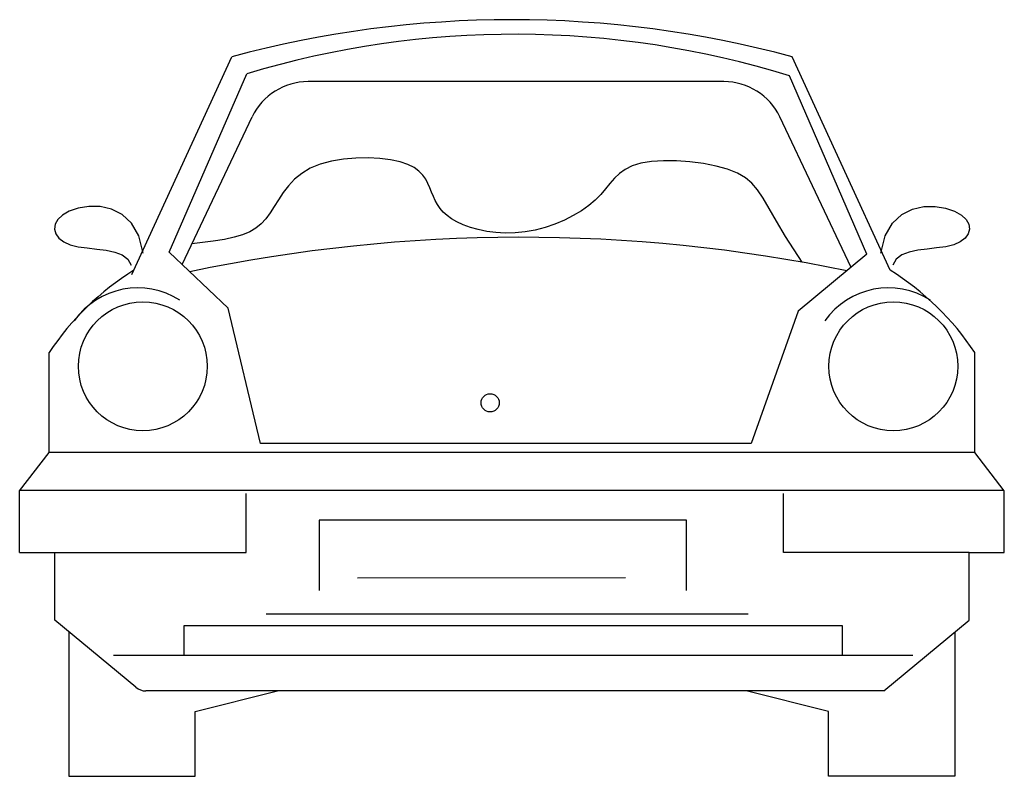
# Model space of a CAD drawing. Extents: x 21.33 to 22.76, y 35.05 to 36.15.
import ezdxf

# ---------------------------------------------------------------- set-up
doc = ezdxf.new("R2010")
doc.units = 0
doc.header["$MEASUREMENT"] = 0
doc.layers.add('CARRO', color=251, linetype='CONTINUOUS')

msp = doc.modelspace()

# ---------------------------------------------------------------- linework, layer by layer
at = {"layer": 'CARRO'}
for p, q in [((21.496, 35.7791), (21.6411, 36.0951)), ((22.5967, 35.7855), (22.4546, 36.0951)), ((21.5503, 35.8114), (21.6628, 36.0705)), ((22.5631, 35.8084), (22.4506, 36.0675)), ((22.3555, 36.059), (21.7518, 36.059)), ((21.569, 35.7936), (21.6708, 36.0078)), ((22.5402, 35.7895), (22.4365, 36.0078)), ((21.7694, 35.9391), (21.7548, 35.9333)), ((21.7857, 35.9434), (21.7694, 35.9391)), ((21.8031, 35.9463), (21.7857, 35.9434)), ((21.8211, 35.9478), (21.8031, 35.9463)), ((21.8388, 35.9482), (21.8211, 35.9478)), ((21.8559, 35.9473), (21.8388, 35.9482)), ((21.8716, 35.9454), (21.8559, 35.9473)), ((21.8853, 35.9425), (21.8716, 35.9454)), ((21.8966, 35.9387), (21.8853, 35.9425)), ((21.9056, 35.9342), (21.8966, 35.9387)), ((22.2223, 35.9367), (22.2121, 35.9317)), ((22.2349, 35.9405), (22.2223, 35.9367)), ((22.2502, 35.943), (22.2349, 35.9405)), ((22.2677, 35.9441), (22.2502, 35.943)), ((22.2866, 35.9439), (22.2677, 35.9441)), ((22.3061, 35.9425), (22.2866, 35.9439)), ((22.3256, 35.94), (22.3061, 35.9425)), ((22.3441, 35.9364), (22.3256, 35.94)), ((22.3609, 35.9318), (22.3441, 35.9364)), ((21.7425, 35.9259), (21.732, 35.9173)), ((21.7548, 35.9333), (21.7425, 35.9259)), ((21.9127, 35.929), (21.9056, 35.9342)), ((21.9182, 35.9234), (21.9127, 35.929)), ((21.9225, 35.9174), (21.9182, 35.9234)), ((22.2037, 35.9256), (22.1965, 35.9188)), ((22.2121, 35.9317), (22.2037, 35.9256)), ((22.3754, 35.9262), (22.3609, 35.9318)), ((22.3869, 35.9196), (22.3754, 35.9262)), ((21.7233, 35.9079), (21.7157, 35.8979)), ((21.732, 35.9173), (21.7233, 35.9079)), ((21.9258, 35.9111), (21.9225, 35.9174)), ((21.9286, 35.9048), (21.9258, 35.9111)), ((22.19, 35.9113), (22.1836, 35.9034)), ((22.1965, 35.9188), (22.19, 35.9113)), ((22.3962, 35.9117), (22.3869, 35.9196)), ((22.4044, 35.9019), (22.3962, 35.9117)), ((21.7157, 35.8979), (21.709, 35.8877)), ((21.9311, 35.8985), (21.9286, 35.9048)), ((21.9337, 35.8923), (21.9311, 35.8985)), ((21.9365, 35.8864), (21.9337, 35.8923)), ((22.1768, 35.8953), (22.1688, 35.8872)), ((22.1836, 35.9034), (22.1768, 35.8953)), ((22.4123, 35.8897), (22.4044, 35.9019)), ((21.4334, 35.8778), (21.4182, 35.8753)), ((21.4498, 35.8776), (21.4334, 35.8778)), ((21.4663, 35.874), (21.4498, 35.8776)), ((21.7028, 35.8778), (21.6968, 35.8684)), ((21.709, 35.8877), (21.7028, 35.8778)), ((21.9397, 35.8806), (21.9365, 35.8864)), ((21.9435, 35.8751), (21.9397, 35.8806)), ((22.1594, 35.8793), (22.1487, 35.8717)), ((22.1688, 35.8872), (22.1594, 35.8793)), ((22.4211, 35.8747), (22.4123, 35.8897)), ((22.6292, 35.874), (22.6457, 35.8776)), ((22.6457, 35.8776), (22.6621, 35.8778)), ((22.6621, 35.8778), (22.6773, 35.8753)), ((21.3952, 35.8653), (21.3884, 35.8589)), ((21.4052, 35.8709), (21.3952, 35.8653)), ((21.4182, 35.8753), (21.4052, 35.8709)), ((21.4818, 35.8662), (21.4663, 35.874)), ((21.4954, 35.8535), (21.4818, 35.8662)), ((21.6968, 35.8684), (21.6905, 35.8599)), ((21.9481, 35.8698), (21.9435, 35.8751)), ((21.9535, 35.8647), (21.9481, 35.8698)), ((21.9601, 35.8599), (21.9535, 35.8647)), ((22.1367, 35.8646), (22.1238, 35.8581)), ((22.1487, 35.8717), (22.1367, 35.8646)), ((22.4317, 35.8563), (22.4211, 35.8747)), ((22.6001, 35.8535), (22.6137, 35.8662)), ((22.6137, 35.8662), (22.6292, 35.874)), ((22.6773, 35.8753), (22.6903, 35.8709)), ((22.6903, 35.8709), (22.7003, 35.8653)), ((22.7003, 35.8653), (22.7071, 35.8589)), ((21.3846, 35.8521), (21.3837, 35.8451)), ((21.3884, 35.8589), (21.3846, 35.8521)), ((21.5059, 35.835), (21.4954, 35.8535)), ((21.6836, 35.8526), (21.6759, 35.8464)), ((21.6905, 35.8599), (21.6836, 35.8526)), ((21.9678, 35.8554), (21.9601, 35.8599)), ((21.977, 35.8512), (21.9678, 35.8554)), ((21.9874, 35.8475), (21.977, 35.8512)), ((22.1101, 35.8523), (22.0959, 35.8474)), ((22.1238, 35.8581), (22.1101, 35.8523)), ((22.445, 35.8341), (22.4317, 35.8563)), ((22.5896, 35.835), (22.6001, 35.8535)), ((22.7071, 35.8589), (22.7109, 35.8521)), ((22.7109, 35.8521), (22.7118, 35.8451)), ((21.3837, 35.8451), (21.3855, 35.8382)), ((21.3855, 35.8382), (21.39, 35.832)), ((21.5123, 35.81), (21.5059, 35.835)), ((21.6566, 35.8369), (21.6445, 35.8332)), ((21.667, 35.8412), (21.6566, 35.8369)), ((21.6759, 35.8464), (21.667, 35.8412)), ((21.9988, 35.8442), (21.9874, 35.8475)), ((22.0112, 35.8417), (21.9988, 35.8442)), ((22.0244, 35.84), (22.0112, 35.8417)), ((22.0381, 35.8392), (22.0244, 35.84)), ((22.0523, 35.8394), (22.0381, 35.8392)), ((22.0668, 35.8409), (22.0523, 35.8394)), ((22.0814, 35.8436), (22.0668, 35.8409)), ((22.0959, 35.8474), (22.0814, 35.8436)), ((22.5832, 35.81), (22.5896, 35.835)), ((22.71, 35.8382), (22.7055, 35.832)), ((22.7118, 35.8451), (22.71, 35.8382)), ((21.39, 35.832), (21.3971, 35.8265)), ((21.3971, 35.8265), (21.4065, 35.8223)), ((21.4065, 35.8223), (21.4181, 35.8195)), ((21.614, 35.8274), (21.5832, 35.8234)), ((21.6304, 35.8301), (21.614, 35.8274)), ((21.6445, 35.8332), (21.6304, 35.8301)), ((22.4691, 35.7969), (22.445, 35.8341)), ((22.689, 35.8223), (22.6774, 35.8195)), ((22.6984, 35.8265), (22.689, 35.8223)), ((22.7055, 35.832), (22.6984, 35.8265)), ((21.4181, 35.8195), (21.4312, 35.8176)), ((21.4312, 35.8176), (21.4449, 35.816)), ((21.4449, 35.816), (21.4585, 35.8142)), ((21.4585, 35.8142), (21.4711, 35.8115)), ((21.4711, 35.8115), (21.4819, 35.8075)), ((21.4819, 35.8075), (21.4901, 35.8014)), ((21.6356, 35.7302), (21.5503, 35.8114)), ((22.5631, 35.8084), (22.4634, 35.726)), ((22.6136, 35.8075), (22.6054, 35.8014)), ((22.6245, 35.8115), (22.6136, 35.8075)), ((22.637, 35.8142), (22.6245, 35.8115)), ((22.6506, 35.816), (22.637, 35.8142)), ((22.6643, 35.8176), (22.6506, 35.816)), ((22.6774, 35.8195), (22.6643, 35.8176)), ((21.4901, 35.8014), (21.4949, 35.7927)), ((22.6054, 35.8014), (22.6006, 35.7927)), ((21.6826, 35.5338), (21.6356, 35.7302)), ((22.4634, 35.726), (22.3951, 35.5338)), ((21.3758, 35.5207), (21.3758, 35.6659)), ((22.7198, 35.5207), (22.7198, 35.6659)), ((21.3331, 35.4652), (21.3758, 35.5207)), ((22.7198, 35.5207), (21.3754, 35.5207)), ((22.3951, 35.5338), (21.6826, 35.5338)), ((22.7625, 35.4652), (22.7198, 35.5207)), ((21.3331, 35.3755), (21.3331, 35.4652)), ((22.762, 35.4655), (21.3334, 35.4655)), ((22.7625, 35.3755), (22.7625, 35.4652)), ((21.662, 35.3755), (21.662, 35.4613)), ((22.442, 35.3755), (22.442, 35.4613)), ((21.7679, 35.4228), (21.7679, 35.3204)), ((22.3012, 35.4228), (21.7679, 35.4228)), ((22.3012, 35.3204), (22.3012, 35.4228)), ((21.3331, 35.3755), (21.662, 35.3755)), ((21.3843, 35.2773), (21.3843, 35.3755)), ((22.7113, 35.3755), (22.442, 35.3755)), ((22.7113, 35.3755), (22.7625, 35.3755)), ((22.7113, 35.2773), (22.7113, 35.3755)), ((22.2128, 35.3388), (21.8236, 35.3387)), ((21.5016, 35.1801), (21.3843, 35.2773)), ((22.3908, 35.2862), (21.6911, 35.2862)), ((22.5876, 35.1748), (22.7113, 35.2773)), ((21.5716, 35.2691), (21.5716, 35.2264)), ((22.5274, 35.2691), (21.5716, 35.2691)), ((22.5274, 35.2264), (22.5274, 35.2691)), ((21.4045, 35.2606), (21.4045, 35.0509)), ((22.6909, 35.2606), (22.6909, 35.0509)), ((22.6298, 35.2264), (21.4692, 35.2264)), ((22.5876, 35.1748), (21.5165, 35.1748)), ((21.588, 35.1449), (21.7075, 35.1748)), ((22.5074, 35.1449), (22.388, 35.1748)), ((21.588, 35.0509), (21.588, 35.1449)), ((22.5074, 35.0509), (22.5074, 35.1449)), ((21.4045, 35.0509), (21.588, 35.0509)), ((22.6909, 35.0509), (22.5074, 35.0509))]:
    msp.add_line(p, q, dxfattribs=at)
for centre, radius in [((21.5119, 35.6459), 0.0935), ((22.6014, 35.6459), 0.0935), ((22.0161, 35.5929), 0.0132)]:
    msp.add_circle(centre, radius, dxfattribs=at)
for centre, radius, start, end in [((22.0478, 34.584), 1.5649, 74.9348, 105.0652), ((22.0518, 34.7758), 1.3519, 72.8436, 106.7213), ((21.7518, 35.9693), 0.0897, 90, 154.5885), ((22.3555, 35.9693), 0.0897, 25.4115, 90), ((22.0602, 33.5068), 2.3263, 78.2469, 101.9101), ((21.7128, 35.4421), 0.4045, 121.9008, 146.4166), ((22.3828, 35.4421), 0.4045, 33.5834, 58.0805), ((21.5046, 35.6466), 0.1131, 57.2511, 144.7709), ((22.5942, 35.6466), 0.1131, 57.2511, 144.7709), ((21.5165, 35.1981), 0.0233, 230.3667, 270)]:
    msp.add_arc(centre, radius, start, end, dxfattribs=at)

doc.saveas('drawing.dxf')
